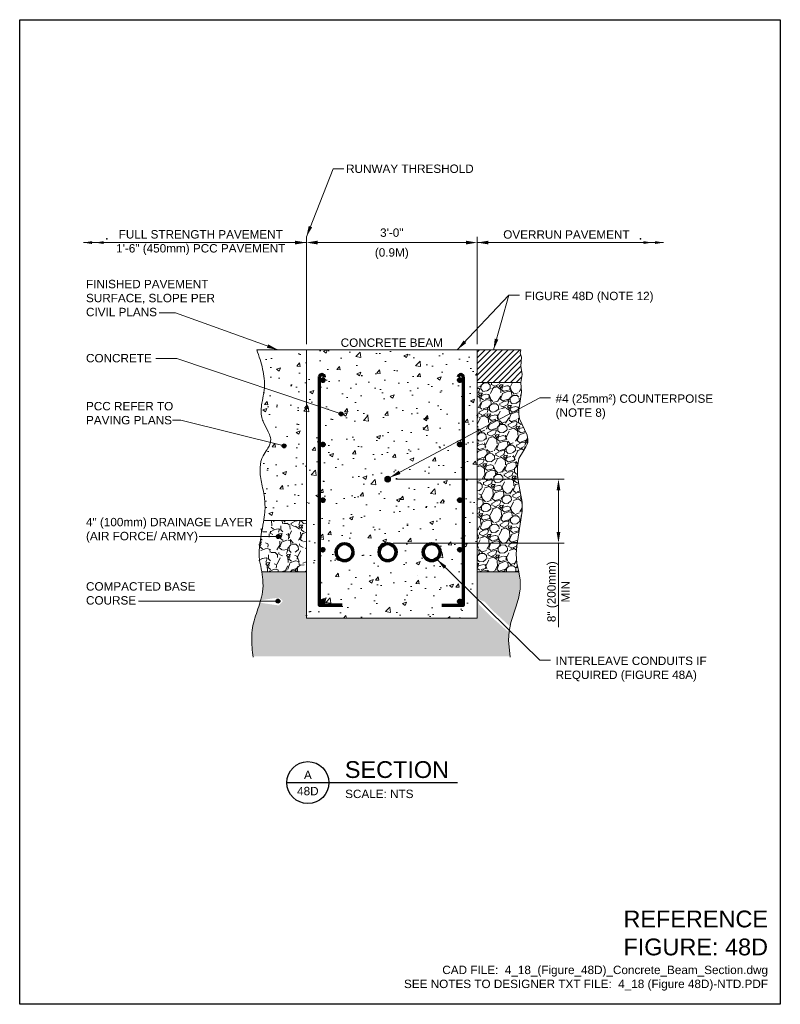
# Model space of a CAD drawing. Header units: inches. Extents: x 0 to 8.5, y 0 to 11.
import ezdxf
from ezdxf.enums import TextEntityAlignment as Align

# ---------------------------------------------------------------- set-up
doc = ezdxf.new("R2010")
doc.units = ezdxf.units.IN
doc.header["$LTSCALE"] = 0.5
doc.header["$MEASUREMENT"] = 0
doc.header["$PDSIZE"] = 2
doc.layers.get('0').update_dxf_attribs({"linetype": 'CONTINUOUS', "lineweight": 35})
doc.layers.get('DEFPOINTS').update_dxf_attribs({"linetype": 'CONTINUOUS', "lineweight": 35})
for name, color, linetype, lineweight in [('C-PVMT-CONC', 8, 'CONTINUOUS', 18), ('E-DETL', 3, 'CONTINUOUS', 35), ('E-POWR-CNDT', 83, 'CONTINUOUS', 50), ('G-ANNO-PATT', 8, 'CONTINUOUS', 18), ('G-ANNO-RDME', 5, 'CONTINUOUS', 18), ('S-REIN-RBAR', 5, 'CONTINUOUS', 70)]:
    doc.layers.add(name, color=color, linetype=linetype, lineweight=lineweight)
for name, color, linetype in [('G-ANNO-DIMS', 7, 'CONTINUOUS'), ('G-ANNO-DIMS @ 1', 7, 'CONTINUOUS'), ('G-ANNO-SYMB', 6, 'CONTINUOUS'), ('G-ANNO-TEXT', 7, 'CONTINUOUS'), ('G-ANNO-TTLB', 7, 'CONTINUOUS')]:
    doc.layers.add(name, color=color, linetype=linetype)
doc.styles.add('00-E-TITLE-1_1', font='arial.ttf', dxfattribs={"height": 0.1875})
doc.styles.add('01-E-BLDG-1_1', font='arial.ttf', dxfattribs={"height": 0.09375})
doc.styles.add('ARIAL', font='arial.ttf')
doc.dimstyles.new('01-E-BLDG-1_1', dxfattribs={"dimtxt": 0.09375, "dimasz": 0.125, "dimexe": 0.0625, "dimexo": 0.0625, "dimgap": 0.0625, "dimtad": 1, "dimdec": 4, "dimzin": 3, "dimdsep": 46, "dimlunit": 4, "dimtxsty": '01-E-BLDG-1_1', "dimcen": 0.0625, "dimclrd": 1, "dimclre": 1, "dimclrt": 256, "dimazin": 0, "dimtfac": 1, "dimtdec": 4, "dimtmove": 1, "dimatfit": 3, "dimfxl": 1, "dimfrac": 2, "dimtolj": 1, "dimtzin": 3, "dimlwd": 0, "dimlwe": 0, "dimarcsym": 0})
pattern_1 = [(49.99999999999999, (0, 0), (0.4482876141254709, -0.03922008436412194), [0.046875, -0.515625]), (355, (0, 0), (-0.086719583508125, 0.4701200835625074), [0.0375, -0.4125]), (100.45144446, (0.037357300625, -0.00326834), (0.361568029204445, 0.4308999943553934), [0.03983761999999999, -0.4382138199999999]), (46.18420000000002, (0, 0.125), (0.6670258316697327, -0.1034495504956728), [0.07031249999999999, -0.7734374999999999]), (96.63563549, (0.055585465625, 0.116379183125), (0.5841637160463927, 0.608824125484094), [0.05975646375, -0.6573210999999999]), (351.1841639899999, (0, 0.125), (0.5841637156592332, 0.6088241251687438), [0.05625, -0.618750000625]), (21, (0.0625, 0.09375), (0.3730669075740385, -0.2516368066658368), [0.046875, -0.515625]), (326.0000000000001, (0.0625, 0.09375), (0.1520720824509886, 0.4532187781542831), [0.0375, -0.4125]), (71.45144474, (0.09358890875, 0.07278026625), (0.5251389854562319, 0.2015819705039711), [0.03983761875, -0.43821382]), (37.50000000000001, (0, 0), (0.007599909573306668, 0.2080586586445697), [0, -0.4075, 0, -0.41875, 0, -0.4140625]), (7.499999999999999, (0, 0), (0.1644184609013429, 0.2465073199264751), [0, -0.23875, 0, -0.398125, 0, -0.1578125]), (327.5, (-0.139375, 0), (0.3336390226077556, -0.01409679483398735), [0, -0.15625, 0, -0.4875, 0, -0.646875]), (317.5, (-0.201875, 0), (0.3644913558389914, 0.06256561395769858), [0, -0.203125, 0, -0.32375, 0, -0.459375])]

# ---------------------------------------------------------------- blocks, each defined once
blk = doc.blocks.new('*D3')
at = {"layer": 'DEFPOINTS', "color": 0, "transparency": 16777216}
for p in [(5.11302130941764, 8.510029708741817), (3.203481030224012, 7.310966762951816, -19622.61721002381), (5.11302130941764, 7.310965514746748, -19622.61721002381)]:
    blk.add_point(p, dxfattribs=at)
at = {"layer": 'G-ANNO-DIMS', "color": 1, "lineweight": 0, "transparency": 16777216}
for p, q in [((3.203481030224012, 7.373466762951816), (3.203481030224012, 8.572529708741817)), ((3.328481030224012, 8.510029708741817), (4.98802130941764, 8.510029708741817)), ((5.11302130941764, 7.373465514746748), (5.11302130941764, 8.572529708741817))]:
    blk.add_line(p, q, dxfattribs=at)
at = {"layer": 'G-ANNO-DIMS', "color": 1, "transparency": 16777216}
for points in [[(3.328481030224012, 8.53086304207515), (3.328481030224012, 8.489196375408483), (3.203481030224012, 8.510029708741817)], [(4.98802130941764, 8.53086304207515), (4.98802130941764, 8.489196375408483), (5.11302130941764, 8.510029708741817)]]:
    blk.add_solid(points, dxfattribs=at)
at = {"layer": 'G-ANNO-DIMS', "transparency": 16777216, "char_height": 0.09375, "attachment_point": 5, "style": '01-E-BLDG-1_1'}
for s, insert in [('\\A1;3\'-0"', (4.158251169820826, 8.62042790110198)), ('\\A1;(0.9M)', (4.158251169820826, 8.386074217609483))]:
    blk.add_mtext(s, dxfattribs=dict(at, insert=insert))
blk = doc.blocks.new('DBLARR')
at = {"linetype": 'Continuous'}
for points in [[(-0.22678125, 0.01621875), (-0.1295625, 0), (-0.22678125, -0.01621875), (-0.2267832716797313, -0.01620026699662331, 0.240090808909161)], [(-0.097125, 0.01621875), (0, 0), (-0.097125, -0.01621875), (-0.09718771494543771, -0.01620026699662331, 0.240090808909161), (-0.09721874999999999, 0.01621875)]]:
    blk.add_hatch(color=0, dxfattribs=at).paths.add_polyline_path(points)
at = {"color": 0, "linetype": 'Continuous'}
blk.add_point((-0.259, -0.04325), dxfattribs=at)
blk = doc.blocks.new('*D4')
at = {"layer": 'DEFPOINTS', "color": 0, "transparency": 16777216}
for p in [(4.141540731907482, 5.866881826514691, -19622.61721002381), (4.111699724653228, 5.152377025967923, -19622.61721002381), (6.020786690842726, 5.152377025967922)]:
    blk.add_point(p, dxfattribs=at)
at = {"layer": 'G-ANNO-DIMS', "color": 1, "lineweight": 0, "transparency": 16777216}
for p, q in [((4.204040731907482, 5.866881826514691), (6.083286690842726, 5.86688182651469)), ((6.020786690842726, 5.74188182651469), (6.020786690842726, 5.277377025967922)), ((4.174199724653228, 5.152377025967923), (6.083286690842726, 5.152377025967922)), ((6.020786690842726, 4.212298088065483), (6.020786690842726, 5.152377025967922))]:
    blk.add_line(p, q, dxfattribs=at)
at = {"layer": 'G-ANNO-DIMS', "color": 1, "transparency": 16777216}
for points in [[(5.999953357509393, 5.741881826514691), (6.041620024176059, 5.74188182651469), (6.020786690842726, 5.86688182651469)], [(5.999953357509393, 5.277377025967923), (6.041620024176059, 5.277377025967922), (6.020786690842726, 5.152377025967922)]]:
    blk.add_solid(points, dxfattribs=at)
at = {"layer": 'G-ANNO-DIMS', "transparency": 16777216, "insert": (6.020786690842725, 4.609605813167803), "char_height": 0.09375, "attachment_point": 5, "rotation": 90, "style": '01-E-BLDG-1_1'}
blk.add_mtext('\\A1;8" (200mm)\\PMIN', dxfattribs=at)
blk = doc.blocks.new('G-TDT1')
at = {"linetype": 'ByBlock', "lineweight": -2}
h = blk.add_hatch(color=256, dxfattribs=at)
edge = h.paths.add_edge_path()
edge.add_arc((0, 0), 0.02220729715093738, 0, 360)
at = {"color": 0, "linetype": 'ByBlock', "lineweight": -2}
blk.add_circle((0, 0), 0.02220729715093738, dxfattribs=at)
blk = doc.blocks.new('DTLIND-flat-1')
at = {"color": 6, "linetype": 'Continuous'}
blk.add_line((-0.234375, 0), (0.234375, 0), dxfattribs=at)
blk.add_circle((0, 0), 0.2344090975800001, dxfattribs=at)
at = {"layer": 'G-ANNO-SYMB', "style": 'ARIAL'}
for tag, p in [('DET_NUM', (0, 0.08578125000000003)), ('DWG_NUM', (0, -0.09440625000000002))]:
    blk.add_attdef(tag, text='', height=0.09375, dxfattribs=at).set_placement(p, align=Align.MIDDLE_CENTER)

msp = doc.modelspace()

# ---------------------------------------------------------------- hatches: boundary and pattern name
at = {"layer": 'E-DETL'}
msp.add_hatch(color=256, dxfattribs=at).paths.add_polyline_path([(4.141540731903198, 5.866881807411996, 0.3543800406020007), (4.1183662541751, 5.895472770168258), (4.106267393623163, 5.895472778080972, 0.3543800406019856), (4.083092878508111, 5.866881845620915, 1)])
at = {"layer": 'G-ANNO-PATT'}
h = msp.add_hatch(dxfattribs=at)
h.set_pattern_fill('AR-CONC', color=256, scale=0.0625)
h.set_pattern_definition(pattern_1)
edge = h.paths.add_edge_path()
edge.add_line((2.728398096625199, 5.40540485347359), (3.203480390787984, 5.405405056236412))
edge.add_line((3.203480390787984, 5.405405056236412), (3.203481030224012, 7.310966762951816))
edge.add_line((3.203481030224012, 7.310966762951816), (2.649711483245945, 7.310966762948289))
edge.add_arc((-0.08597230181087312, 6.32170978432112), 2.909053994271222, 17.650838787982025, 19.88061503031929, ccw=False)
edge.add_arc((1.393858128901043, 6.79258403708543), 1.356114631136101, 12.995020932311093, 17.650887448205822, ccw=False)
edge.add_arc((2.014762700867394, 6.927098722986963), 0.720914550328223, -3.624963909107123, 13.67462874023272, ccw=False)
edge.add_arc((2.120098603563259, 6.930507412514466), 0.6160870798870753, 350.31630814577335, 355.43925511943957, ccw=False)
edge.add_arc((-9.552629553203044, 9.106711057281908), 12.4898739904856, 348.97027424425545, 349.48256839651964, ccw=False)
edge.add_arc((3.291573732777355, 6.609945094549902), 0.5947863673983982, 169.6142202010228, 177.5666671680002)
edge.add_arc((2.991568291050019, 6.625208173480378), 0.2944141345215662, 178.0555348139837, 193.969443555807)
edge.add_arc((3.026007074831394, 6.641919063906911), 0.3319625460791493, 195.3336049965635, 205.1429271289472)
edge.add_arc((9.192356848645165, 9.720175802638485), 7.223860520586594, 206.4648161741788, 207.3912934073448)
edge.add_arc((2.500907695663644, 6.259522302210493), 0.3095589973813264, 13.829276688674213, 26.310816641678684, ccw=False)
edge.add_arc((2.674783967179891, 6.302812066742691), 0.130376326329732, -24.970953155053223, 13.621274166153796, ccw=False)
edge.add_arc((2.46598054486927, 6.394879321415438), 0.3585588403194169, 327.0155552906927, 335.77805848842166, ccw=False)
edge.add_arc((3.610948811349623, 5.625411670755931), 1.021007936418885, 145.7747177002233, 150.6003571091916)
edge.add_arc((2.985130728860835, 5.985467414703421), 0.2991039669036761, 151.8405225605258, 177.6791676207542)
edge.add_arc((3.170594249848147, 5.972051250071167), 0.4849944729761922, 176.9827569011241, 186.6082360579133)
edge.add_arc((3.653705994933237, 6.022585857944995), 0.9707270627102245, 186.2896485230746, 191.2634607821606)
edge.add_arc((-0.1545807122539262, 5.199575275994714), 2.925646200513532, 9.135520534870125, 12.503645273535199, ccw=False)
edge.add_arc((2.015488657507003, 5.55843354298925), 0.726192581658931, -4.849528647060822, 8.365125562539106, ccw=False)
edge.add_arc((1.428270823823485, 5.603421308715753), 1.315120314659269, 351.3400930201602, 355.3602998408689, ccw=False)
h = msp.add_hatch(dxfattribs=at)
h.set_pattern_fill('AR-CONC', color=256, scale=0.0625)
h.set_pattern_definition(pattern_1)
edge = h.paths.add_edge_path()
edge.add_arc((4.604046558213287, 5.051116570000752), 0.1012604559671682, 0, 360)
edge = h.paths.add_edge_path()
edge.add_arc((4.111699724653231, 5.051116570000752), 0.1012604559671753, 0, 360)
edge = h.paths.add_edge_path()
edge.add_arc((3.630561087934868, 5.051116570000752), 0.1012604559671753, 0, 360)
h.paths.add_polyline_path([(3.203481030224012, 7.310966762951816), (5.11302130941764, 7.310965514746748), (5.113019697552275, 4.313890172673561), (3.203480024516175, 4.313890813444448)])
h = msp.add_hatch(dxfattribs=at)
h.set_pattern_fill('ANSI31', color=256, scale=0.3645833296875, angle=-25.64781523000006, style=0)
h.set_pattern_definition([(44.99999999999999, (4.971341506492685, 7.015889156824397), (-0.03222491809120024, 0.03222491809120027), [])])
h.paths.add_polyline_path([(5.599871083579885, 6.947862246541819), (5.615792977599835, 7.035211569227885), (5.599871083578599, 7.129413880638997), (5.6083510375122, 7.230195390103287), (5.594003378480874, 7.274527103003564), (5.599871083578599, 7.310965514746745), (5.11302130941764, 7.310965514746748), (5.113021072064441, 6.947862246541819)])
h = msp.add_hatch(dxfattribs=at)
h.set_pattern_fill('GRAVEL', color=256, scale=0.25, angle=22, style=0)
h.set_pattern_definition([(250.012787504, (2291124.69710881, -832223.7117831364), (-1.011502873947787, -2.835376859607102), [0.033634, -3.329772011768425]), (206.969740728, (2291124.685612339, -832223.7433913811), (2.687899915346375, 1.355615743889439), [0.057717, -5.713981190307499]), (154.510447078, (2291124.6341723, -832223.7695671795), (3.348127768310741, -1.613239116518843), [0.040697, -4.029008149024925]), (289.273689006, (2291124.567184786, -832223.8640403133), (-1.641237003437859, 4.729570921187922), [0.0525595, -5.20338951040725]), (314.833654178, (2291124.584533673, -832223.9136539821), (-2.28279959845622, 2.31329332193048), [0.05153875, -5.102343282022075]), (19.27368900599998, (2291124.620871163, -832223.9502030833), (-4.729570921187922, -1.641237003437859), [0.0525595, -5.20338951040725]), (59.6942404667, (2291124.670484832, -832223.9328541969), (-2.076831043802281, -3.535431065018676), [0.06950724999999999, -6.881212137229]), (94.25532837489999, (2291124.705559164, -832223.8728455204), (-0.4377645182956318, 5.75507273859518), [0.065622, -6.496580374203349]), (143.429565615, (2291124.700689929, -832223.8074043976), (-3.071839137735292, 2.264134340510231), [0.0527375, -5.22101827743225]), (197.236358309, (2291124.658335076, -832223.7759828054), (2.643407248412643, 0.7983721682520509), [0.060208, -2.950190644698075]), (244.397437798, (2291124.600831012, -832223.7938232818), (-1.751383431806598, -3.673575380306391), [0.077862, -7.708343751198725]), (160.814074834, (2291124.797599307, -832223.773643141), (-2.184481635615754, 0.735214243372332), [0.02657525, -2.630961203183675]), (193.46923439, (2291124.772500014, -832223.7649095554), (3.200650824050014, 0.7538795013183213), [0.05055925, -5.00537785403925]), (247, (2291124.723331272, -832223.7766860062), (0.09365164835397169, -0.2317959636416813), [0.03535524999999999, -0.3181981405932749]), (225.198590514, (2291124.695867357, -832223.7554261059), (0.9716765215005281, 0.931850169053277), [0.0190395, -1.884903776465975]), (313.8014094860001, (2291124.682451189, -832223.7689356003), (-0.5127509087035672, 0.6017362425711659), [0.02692575, -1.319365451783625]), (52.9637565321, (2291124.701088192, -832223.7883691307), (0.5080845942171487, 0.7445468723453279), [0.04373225, -1.414005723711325]), (183.5650511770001, (2291124.727428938, -832223.7534597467), (0.5572435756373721, -0.04449266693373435), [0.03162275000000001, -0.7589466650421]), (38.389540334, (2291124.54800953, -832223.8232535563), (2.037004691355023, 1.631904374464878), [0.0443, -4.38571128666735]), (92.34617594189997, (2291124.582732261, -832223.7957429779), (0.1029842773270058, -2.924362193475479), [0.03716525, -3.67935193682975]), (315.198590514, (2291124.708698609, -832223.707100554), (-0.9318501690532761, 0.9716765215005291), [0.03807875, -1.865864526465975]), (5.610459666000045, (2291124.735717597, -832223.73393289), (-2.598914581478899, -0.2411285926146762), [0.0443, -4.38571128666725]), (1.443954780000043, (2291124.606073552, -832223.9669670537), (-1.346283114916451, -0.004666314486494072), [0.04272, -2.093280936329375]), (316.775140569, (2291124.648780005, -832223.9658905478), (-2.189147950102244, 2.081497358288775), [0.0357945, -3.543660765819]), (88.8014094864, (2291124.804668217, -832223.9379600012), (-0.004666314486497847, 1.346283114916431), [0.03807875, -1.865864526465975]), (39.3540246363, (2291124.805464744, -832223.8998894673), (-2.638740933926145, -2.144655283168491), [0.04190775, -4.14885590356]), (91.44395478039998, (2291124.691088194, -832223.9838493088), (0.004666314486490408, -1.34628311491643), [0.02136, -2.114640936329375]), (123.309932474, (2291124.790760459, -832223.9435791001), (-0.6064025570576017, 0.8335322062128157), [0.0127475, -1.2620073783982]), (187.963756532, (2291124.783759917, -832223.9329258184), (0.7890395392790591, 0.04915898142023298), [0.05153875, -0.9792376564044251]), (208.009005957, (2291124.732718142, -832223.9400663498), (2.224307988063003, 1.168312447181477), [0.04776249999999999, -4.7284807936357]), (325.690067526, (2291124.709516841, -832223.8092307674), (-0.4190992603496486, 0.3699402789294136), [0.0360555, -0.865332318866]), (15.15722658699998, (2291124.739298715, -832223.8295541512), (4.127834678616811, 1.128486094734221), [0.06294849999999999, -6.231890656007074]), (82.94539590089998, (2291124.800057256, -832223.813095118), (-0.2716223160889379, -1.997178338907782), [0.02573899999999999, -2.54816853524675]), (112, (2291124.803218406, -832223.7875508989), (-0.3254476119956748, 0.1381443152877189), [0.015, -0.235]), (142.256437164, (2291124.725272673, -832223.9349855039), (1.582745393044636, -1.247965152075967), [0.03473099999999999, -3.43837999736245]), (70.0127875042, (2291124.697808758, -832223.9137256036), (1.011502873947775, 2.83537685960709), [0.067268, -3.296138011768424]), (22, (2291124.720801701, -832223.8505091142), (0.1381443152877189, 0.3254476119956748), [0.065, -0.185]), (347.304846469, (2291124.781068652, -832223.8261596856), (2.97352117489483, -0.6860552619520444), [0.0395285, -3.9133185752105]), (276.054604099, (2291124.819630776, -832223.8348466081), (0.1428106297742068, -1.02083550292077), [0.0364005, -1.783626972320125]), (229.645975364, (2291124.823470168, -832223.8710441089), (-3.467606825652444, -4.097340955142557), [0.05926625, -5.867368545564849]), (197.42607874, (2291124.785094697, -832223.9162085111), (-3.106999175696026, -0.9856754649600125), [0.06269975, -6.207268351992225])])
h.paths.add_polyline_path([(5.578010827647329, 4.831509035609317), (5.555285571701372, 4.929985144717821), (5.547665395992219, 5.029285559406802), (5.555285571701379, 5.120965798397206), (5.570525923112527, 5.220028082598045), (5.601006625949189, 5.411008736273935), (5.616246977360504, 5.510071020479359), (5.616246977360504, 5.6093714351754), (5.578146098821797, 5.807972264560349), (5.562905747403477, 5.907034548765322), (5.562905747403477, 6.006334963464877), (5.578146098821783, 6.098015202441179), (5.631487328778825, 6.181837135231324), (5.654347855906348, 6.227796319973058), (5.677208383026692, 6.273517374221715), (5.677208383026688, 6.311618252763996), (5.669588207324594, 6.357339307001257), (5.585766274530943, 6.540699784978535), (5.578146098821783, 6.594041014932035), (5.578146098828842, 6.639762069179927), (5.593386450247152, 6.739062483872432), (5.608626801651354, 6.838362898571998), (5.59987108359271, 6.947862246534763), (5.113021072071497, 6.947862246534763), (5.113020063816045, 5.405403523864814), (5.113019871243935, 4.831509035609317)])
h.paths.add_polyline_path([(5.578146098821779, 5.807972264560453), (5.562905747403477, 5.907034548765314), (5.562905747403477, 6.006334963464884), (5.562905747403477, 5.907034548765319)], flags=17)
h = msp.add_hatch(dxfattribs=at)
h.set_pattern_fill('GRAVEL', color=256, scale=0.25, angle=22, style=0)
h.set_pattern_definition([(250.012787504, (2290953.058720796, -832252.4689577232), (-1.011502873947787, -2.835376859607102), [0.033634, -3.329772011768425]), (206.969740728, (2290953.047224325, -832252.500565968), (2.687899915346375, 1.355615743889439), [0.057717, -5.713981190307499]), (154.510447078, (2290952.995784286, -832252.5267417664), (3.348127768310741, -1.613239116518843), [0.040697, -4.029008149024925]), (289.273689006, (2290952.928796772, -832252.6212149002), (-1.641237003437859, 4.729570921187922), [0.0525595, -5.20338951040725]), (314.833654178, (2290952.946145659, -832252.670828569), (-2.28279959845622, 2.31329332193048), [0.05153875, -5.102343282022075]), (19.27368900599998, (2290952.982483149, -832252.7073776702), (-4.729570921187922, -1.641237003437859), [0.0525595, -5.20338951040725]), (59.6942404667, (2290953.032096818, -832252.6900287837), (-2.076831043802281, -3.535431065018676), [0.06950724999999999, -6.881212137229]), (94.25532837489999, (2290953.06717115, -832252.6300201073), (-0.4377645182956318, 5.75507273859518), [0.065622, -6.496580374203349]), (143.429565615, (2290953.062301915, -832252.5645789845), (-3.071839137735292, 2.264134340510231), [0.0527375, -5.22101827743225]), (197.236358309, (2290953.019947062, -832252.5331573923), (2.643407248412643, 0.7983721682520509), [0.060208, -2.950190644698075]), (244.397437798, (2290952.962442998, -832252.5509978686), (-1.751383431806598, -3.673575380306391), [0.077862, -7.708343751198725]), (160.814074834, (2290953.159211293, -832252.5308177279), (-2.184481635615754, 0.735214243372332), [0.02657525, -2.630961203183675]), (193.46923439, (2290953.134112, -832252.5220841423), (3.200650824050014, 0.7538795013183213), [0.05055925, -5.00537785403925]), (247, (2290953.084943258, -832252.5338605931), (0.09365164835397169, -0.2317959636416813), [0.03535524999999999, -0.3181981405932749]), (225.198590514, (2290953.057479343, -832252.5126006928), (0.9716765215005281, 0.931850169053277), [0.0190395, -1.884903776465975]), (313.8014094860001, (2290953.044063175, -832252.5261101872), (-0.5127509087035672, 0.6017362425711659), [0.02692575, -1.319365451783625]), (52.9637565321, (2290953.062700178, -832252.5455437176), (0.5080845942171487, 0.7445468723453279), [0.04373225, -1.414005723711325]), (183.5650511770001, (2290953.089040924, -832252.5106343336), (0.5572435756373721, -0.04449266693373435), [0.03162275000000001, -0.7589466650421]), (38.389540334, (2290952.909621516, -832252.5804281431), (2.037004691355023, 1.631904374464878), [0.0443, -4.38571128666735]), (92.34617594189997, (2290952.944344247, -832252.5529175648), (0.1029842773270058, -2.924362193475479), [0.03716525, -3.67935193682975]), (315.198590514, (2290953.070310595, -832252.4642751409), (-0.9318501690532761, 0.9716765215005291), [0.03807875, -1.865864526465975]), (5.610459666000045, (2290953.097329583, -832252.4911074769), (-2.598914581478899, -0.2411285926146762), [0.0443, -4.38571128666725]), (1.443954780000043, (2290952.967685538, -832252.7241416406), (-1.346283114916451, -0.004666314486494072), [0.04272, -2.093280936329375]), (316.775140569, (2290953.010391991, -832252.7230651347), (-2.189147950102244, 2.081497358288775), [0.0357945, -3.543660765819]), (88.8014094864, (2290953.166280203, -832252.695134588), (-0.004666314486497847, 1.346283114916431), [0.03807875, -1.865864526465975]), (39.3540246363, (2290953.16707673, -832252.6570640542), (-2.638740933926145, -2.144655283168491), [0.04190775, -4.14885590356]), (91.44395478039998, (2290953.052700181, -832252.7410238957), (0.004666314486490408, -1.34628311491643), [0.02136, -2.114640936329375]), (123.309932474, (2290953.152372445, -832252.700753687), (-0.6064025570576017, 0.8335322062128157), [0.0127475, -1.2620073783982]), (187.963756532, (2290953.145371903, -832252.6901004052), (0.7890395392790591, 0.04915898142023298), [0.05153875, -0.9792376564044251]), (208.009005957, (2290953.094330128, -832252.6972409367), (2.224307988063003, 1.168312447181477), [0.04776249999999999, -4.7284807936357]), (325.690067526, (2290953.071128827, -832252.5664053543), (-0.4190992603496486, 0.3699402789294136), [0.0360555, -0.865332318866]), (15.15722658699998, (2290953.100910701, -832252.586728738), (4.127834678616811, 1.128486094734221), [0.06294849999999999, -6.231890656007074]), (82.94539590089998, (2290953.161669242, -832252.5702697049), (-0.2716223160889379, -1.997178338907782), [0.02573899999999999, -2.54816853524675]), (112, (2290953.164830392, -832252.5447254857), (-0.3254476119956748, 0.1381443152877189), [0.015, -0.235]), (142.256437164, (2290953.086884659, -832252.6921600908), (1.582745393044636, -1.247965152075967), [0.03473099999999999, -3.43837999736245]), (70.0127875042, (2290953.059420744, -832252.6709001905), (1.011502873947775, 2.83537685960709), [0.067268, -3.296138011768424]), (22, (2290953.082413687, -832252.6076837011), (0.1381443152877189, 0.3254476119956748), [0.065, -0.185]), (347.304846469, (2290953.142680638, -832252.5833342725), (2.97352117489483, -0.6860552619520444), [0.0395285, -3.9133185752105]), (276.054604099, (2290953.181242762, -832252.592021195), (0.1428106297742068, -1.02083550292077), [0.0364005, -1.783626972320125]), (229.645975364, (2290953.185082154, -832252.6282186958), (-3.467606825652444, -4.097340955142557), [0.05926625, -5.867368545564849]), (197.42607874, (2290953.146706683, -832252.673383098), (-3.106999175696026, -0.9856754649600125), [0.06269975, -6.207268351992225])])
edge = h.paths.add_edge_path()
edge.add_line((3.203479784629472, 5.405404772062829), (2.728345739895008, 5.405404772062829))
edge.add_spline(control_points=[(2.728345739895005, 5.405404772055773), (2.70647104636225, 5.260916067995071), (2.653018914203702, 5.071857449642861), (2.692185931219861, 4.879477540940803), (2.701239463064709, 4.831509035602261)], knot_values=[192.1711101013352, 192.1711101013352, 192.1711101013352, 192.1711101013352, 233.900083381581, 247.8063992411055, 247.8063992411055, 247.8063992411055, 247.8063992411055], degree=3, periodic=0)
edge.add_line((2.701239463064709, 4.831509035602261), (3.203479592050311, 4.831509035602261))
edge.add_line((3.203479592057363, 4.831509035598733), (3.203479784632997, 5.405404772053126))
h = msp.add_hatch(dxfattribs=at)
h.set_pattern_fill('GRAVEL', color=256, scale=0.125)
h.set_pattern_definition([(228.012787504, (-2426928.693483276, -239943.799176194), (-1.000000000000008, -1.125), [0.016817, -1.664886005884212]), (184.969740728, (-2426928.704733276, -239943.811676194), (1.499999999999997, 0.1250000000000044), [0.0288585, -2.85699059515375]), (132.510447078, (-2426928.733483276, -239943.814176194), (1.250000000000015, -1.374999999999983), [0.0203485, -2.014504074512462]), (267.273689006, (-2426928.782233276, -239943.845426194), (0.125000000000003, 2.500000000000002), [0.02627974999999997, -2.601694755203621]), (292.833654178, (-2426928.783483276, -239943.871676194), (-0.6249999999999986, 1.500000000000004), [0.02576937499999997, -2.551171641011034]), (357.273689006, (-2426928.773483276, -239943.895426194), (-2.500000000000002, 0.1250000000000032), [0.02627974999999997, -2.601694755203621]), (37.6942404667, (-2426928.747233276, -239943.896676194), (-1.625, -1.249999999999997), [0.034753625, -3.4406060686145]), (72.2553283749, (-2426928.719733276, -239943.875426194), (0.8750000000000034, 2.75), [0.03281099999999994, -3.248290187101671]), (121.429565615, (-2426928.709733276, -239943.844176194), (-1.000000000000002, 1.624999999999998), [0.02636875, -2.610509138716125]), (175.236358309, (-2426928.723483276, -239943.821676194), (1.374999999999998, -0.1250000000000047), [0.030104, -1.475095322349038]), (222.397437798, (-2426928.753483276, -239943.819176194), (-1.499999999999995, -1.374999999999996), [0.038931, -3.854171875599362]), (138.814074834, (-2426928.658483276, -239943.846676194), (-0.8750000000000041, 0.75), [0.01328762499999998, -1.315480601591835]), (171.46923439, (-2426928.668483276, -239943.837926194), (1.625, -0.2499999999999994), [0.025279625, -2.502688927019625]), (225, (-2426928.693483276, -239943.834176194), (-1.387778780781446e-17, -0.1249999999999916), [0.017677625, -0.1590990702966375]), (203.198590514, (-2426928.702233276, -239943.819176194), (0.6249999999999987, 0.2499999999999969), [0.00951975, -0.9424518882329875]), (291.801409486, (-2426928.710983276, -239943.822926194), (-0.1249999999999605, 0.3750000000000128), [0.013462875, -0.6596827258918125]), (30.96375653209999, (-2426928.705983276, -239943.835426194), (0.3750000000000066, 0.2499999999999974), [0.021866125, -0.7070028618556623]), (161.565051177, (-2426928.687233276, -239943.824176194), (0.2500000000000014, -0.1249999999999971), [0.01581137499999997, -0.3794733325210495]), (16.389540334, (-2426928.783483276, -239943.822926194), (1.249999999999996, 0.3750000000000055), [0.02215, -2.192855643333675]), (70.3461759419, (-2426928.762233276, -239943.816676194), (-0.5000000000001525, -1.375000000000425), [0.018582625, -1.839675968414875]), (293.198590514, (-2426928.687233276, -239943.799176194), (-0.2499999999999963, 0.6249999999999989), [0.019039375, -0.9329322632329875]), (343.610459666, (-2426928.679733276, -239943.816676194), (-1.249999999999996, 0.3750000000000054), [0.02214999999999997, -2.192855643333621]), (339.44395478, (-2426928.783483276, -239943.900426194), (-0.6250000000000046, 0.2500000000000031), [0.02135999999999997, -1.046640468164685]), (294.775140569, (-2426928.763483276, -239943.907926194), (-0.6250000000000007, 1.375), [0.01789725, -1.7718303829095]), (66.8014094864, (-2426928.685983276, -239943.924176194), (0.2499999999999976, 0.6249999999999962), [0.019039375, -0.9329322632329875]), (17.3540246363, (-2426928.678483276, -239943.906676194), (-1.624999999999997, -0.4999999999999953), [0.020953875, -2.07442795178]), (69.44395478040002, (-2426928.747233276, -239943.924176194), (-0.2500000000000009, -0.6249999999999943), [0.01067999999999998, -1.057320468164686]), (101.309932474, (-2426928.693483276, -239943.924176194), (-0.1249999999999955, 0.5000000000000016), [0.00637375, -0.6310036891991]), (165.963756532, (-2426928.694733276, -239943.917926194), (0.3749999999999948, -0.1250000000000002), [0.025769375, -0.4896188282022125]), (186.009005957, (-2426928.719733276, -239943.911676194), (1.250000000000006, 0.1249999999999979), [0.02388125, -2.36424039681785]), (303.690067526, (-2426928.705983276, -239943.846676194), (-0.1249999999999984, 0.2499999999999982), [0.01802774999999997, -0.4326661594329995]), (353.157226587, (-2426928.695983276, -239943.861676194), (2.125000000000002, -0.2500000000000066), [0.03147425, -3.115945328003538]), (60.9453959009, (-2426928.664733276, -239943.865426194), (-0.4999999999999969, -0.8749999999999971), [0.0128695, -1.274084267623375]), (90, (-2426928.658483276, -239943.854176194), (-0.125, 0.125), [0.0075, -0.1175]), (120.256437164, (-2426928.722233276, -239943.907926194), (0.5000000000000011, -0.875000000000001), [0.0173655, -1.719189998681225]), (48.01278750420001, (-2426928.730983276, -239943.892926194), (1, 1.124999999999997), [0.033634, -1.648069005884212]), (0, (-2426928.708483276, -239943.867926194), (0.125, 0.125), [0.0325, -0.0925]), (325.3048464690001, (-2426928.675983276, -239943.867926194), (1.250000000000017, -0.8749999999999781), [0.01976424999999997, -1.956659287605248]), (254.054604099, (-2426928.659733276, -239943.879176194), (-0.1250000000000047, -0.5000000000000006), [0.01820025, -0.8918134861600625]), (207.645975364, (-2426928.664733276, -239943.896676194), (-2.374999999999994, -1.250000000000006), [0.029633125, -2.933684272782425]), (175.42607874, (-2426928.690983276, -239943.910426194), (-1.624999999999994, 0.1250000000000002), [0.031349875, -3.103634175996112])])
edge = h.paths.add_edge_path()
edge.add_line((5.480471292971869, 3.888085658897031), (5.463605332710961, 4.067476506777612))
edge.add_line((5.463605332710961, 4.067476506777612), (5.470172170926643, 4.153050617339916))
edge.add_line((5.470172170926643, 4.153050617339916), (5.263670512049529, 4.335438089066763))
edge.add_line((5.263670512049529, 4.335438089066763), (5.133528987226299, 4.465682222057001))
edge.add_line((5.133528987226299, 4.465682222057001), (5.116028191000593, 4.527697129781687))
edge.add_line((5.116028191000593, 4.527697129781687), (5.198784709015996, 4.496369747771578))
edge.add_line((5.198784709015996, 4.496369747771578), (5.272675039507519, 4.411389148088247))
edge.add_line((5.272675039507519, 4.411389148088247), (5.479620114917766, 4.220631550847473))
edge.add_line((5.479620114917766, 4.220631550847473), (5.486703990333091, 4.266077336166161))
edge.add_line((5.486703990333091, 4.266077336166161), (5.54766539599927, 4.449199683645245))
edge.add_line((5.54766539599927, 4.449199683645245), (5.57814609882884, 4.548500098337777))
edge.add_line((5.57814609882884, 4.548500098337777), (5.580495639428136, 4.562597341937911))
edge.add_line((5.580495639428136, 4.562597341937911), (5.578011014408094, 4.831508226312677))
edge.add_line((5.578011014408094, 4.831508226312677), (5.113019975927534, 4.831508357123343))
edge.add_line((5.113019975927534, 4.831508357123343), (5.113019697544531, 4.313890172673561))
edge.add_line((5.113019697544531, 4.313890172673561), (3.203480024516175, 4.313890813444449))
edge.add_line((3.203480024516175, 4.313890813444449), (3.203480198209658, 4.831508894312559))
edge.add_line((3.203480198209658, 4.831508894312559), (2.704377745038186, 4.831509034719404))
edge.add_arc((1.062783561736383, 4.576383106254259), 1.661300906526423, 4.617641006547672, 8.833868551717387, ccw=False)
edge.add_arc((2.238054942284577, 4.678463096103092), 0.4816790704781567, -12.21685025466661, 3.7692026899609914, ccw=False)
edge.add_arc((1.9120656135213, 4.739074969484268), 0.8131705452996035, 344.6326919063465, 348.46973233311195, ccw=False)
edge.add_arc((2.520705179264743, 4.56783160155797), 0.1809517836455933, 342.40266847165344, 345.84478111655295, ccw=False)
edge.add_arc((3.293114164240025, 1.107761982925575), 3.45780406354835, 96.5491972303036, 99.99130987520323, ccw=False)
edge.add_arc((2.295822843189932, 3.818721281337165), 0.9423791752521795, 46.783134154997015, 50.22524679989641, ccw=False)
edge.add_arc((2.101325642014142, 5.213380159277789), 1.098347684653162, 316.4297671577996, 319.8718798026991, ccw=False)
edge.add_arc((3.323175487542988, 7.987653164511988), 3.556911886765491, 259.6782049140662, 263.1203175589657, ccw=False)
edge.add_arc((1.508546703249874, 4.832119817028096), 1.226490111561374, 340.2782350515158, 343.7203476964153, ccw=False)
edge.add_arc((5.934711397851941, 3.282203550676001), 3.463243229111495, 160.8509974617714, 162.6990929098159)
edge.add_arc((3.305932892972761, 4.090492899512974), 0.7130946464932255, 161.8913082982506, 179.5104257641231)
edge.add_arc((3.808488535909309, 4.086198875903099), 1.215668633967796, 179.5104379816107, 184.6694845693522)
edge.add_arc((4.822195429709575, 4.145937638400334), 2.230992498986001, 184.0792291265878, 186.6988521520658)
edge.add_line((2.606433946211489, 3.885690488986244), (5.480471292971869, 3.888085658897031))
at = {"layer": 'S-REIN-RBAR'}
h = msp.add_hatch(color=256, dxfattribs=at)
h.dxf.hatch_style = 1
edge = h.paths.add_edge_path()
edge.add_arc((3.388943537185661, 6.973295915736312), 0.01492800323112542, 0, 360)
h = msp.add_hatch(color=256, dxfattribs=at)
h.dxf.hatch_style = 1
edge = h.paths.add_edge_path()
edge.add_arc((4.918497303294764, 6.973297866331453), 0.01492800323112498, 0, 360)
h = msp.add_hatch(color=256, dxfattribs=at)
h.dxf.hatch_style = 1
edge = h.paths.add_edge_path()
edge.add_arc((3.388944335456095, 6.254023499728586), 0.01492800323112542, 0, 360)
h = msp.add_hatch(color=256, dxfattribs=at)
h.dxf.hatch_style = 1
edge = h.paths.add_edge_path()
edge.add_arc((4.918497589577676, 6.254025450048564), 0.01492800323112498, 0, 360)
h = msp.add_hatch(color=256, dxfattribs=at)
h.dxf.hatch_style = 1
edge = h.paths.add_edge_path()
edge.add_arc((3.388945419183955, 5.632966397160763), 0.01492800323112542, 0, 360)
h = msp.add_hatch(color=256, dxfattribs=at)
h.dxf.hatch_style = 1
edge = h.paths.add_edge_path()
edge.add_arc((4.918498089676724, 5.632968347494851), 0.01492800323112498, 0, 360)
h = msp.add_hatch(color=256, dxfattribs=at)
h.dxf.hatch_style = 1
edge = h.paths.add_edge_path()
edge.add_arc((3.38894650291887, 5.078706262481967), 0.01492800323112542, 0, 360)
h = msp.add_hatch(color=256, dxfattribs=at)
h.dxf.hatch_style = 1
edge = h.paths.add_edge_path()
edge.add_arc((4.918499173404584, 5.078708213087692), 0.01492800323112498, 0, 360)
h = msp.add_hatch(color=256, dxfattribs=at)
h.dxf.hatch_style = 1
edge = h.paths.add_edge_path()
edge.add_arc((3.388947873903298, 4.498959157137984), 0.01492800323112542, 0, 360)
h = msp.add_hatch(color=256, dxfattribs=at)
h.dxf.hatch_style = 1
edge = h.paths.add_edge_path()
edge.add_arc((4.918498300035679, 4.498961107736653), 0.01492800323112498, 0, 360)

# ---------------------------------------------------------------- linework, layer by layer
at = {"layer": 'C-PVMT-CONC'}
for p, q in [((3.203481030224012, 7.310966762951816, -19622.61721002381), (2.649711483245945, 7.31096676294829, -19622.61721002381)), ((5.11302130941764, 7.310965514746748, -19622.61721002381), (5.599871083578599, 7.310965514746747, -19622.61721002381)), ((5.113019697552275, 4.313890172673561, -19622.61721002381), (3.203479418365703, 4.313890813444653, -19622.61721002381))]:
    msp.add_line(p, q, dxfattribs=at)
at = {"layer": 'C-PVMT-CONC', "elevation": -19622.61721002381}
for points in [[(5.11301969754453, 4.313890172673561), (5.11302130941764, 7.310965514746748), (3.203481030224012, 7.310966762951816), (3.203480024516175, 4.313890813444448)], [(5.599871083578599, 6.947862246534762), (5.615792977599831, 7.035211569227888), (5.599871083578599, 7.129413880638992), (5.6083510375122, 7.230195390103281), (5.59400337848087, 7.274527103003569), (5.599871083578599, 7.310965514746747)]]:
    msp.add_lwpolyline(points, dxfattribs=at)
at = {"layer": 'E-DETL'}
msp.add_line((4.450488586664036, 4.794593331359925, -19622.61721002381), (4.450488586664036, 4.794593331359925, -19622.61721002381), dxfattribs=at)
for centre, radius in [((4.112316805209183, 5.866881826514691, -19622.61721002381), 0.02922392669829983), ((4.111699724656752, 5.051116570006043, -19622.61721002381), 0.1012604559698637), ((4.111699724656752, 5.051116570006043, -19622.61721002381), 0.08790361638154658)]:
    msp.add_circle(centre, radius, dxfattribs=at)
at = {"layer": 'E-POWR-CNDT', "elevation": -19622.61721002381}
for points in [[(3.731821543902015, 5.051116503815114, -1), (3.529300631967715, 5.051116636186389, -1)], [(3.718464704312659, 5.051116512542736, -1), (3.542657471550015, 5.051116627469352, -1)], [(4.212960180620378, 5.051116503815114, -1), (4.010439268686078, 5.051116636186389, -1)], [(4.199603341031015, 5.051116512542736, -1), (4.023796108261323, 5.051116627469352, -1)], [(4.705307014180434, 5.051116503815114, -1), (4.502786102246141, 5.051116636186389, -1)], [(4.691950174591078, 5.051116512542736, -1), (4.516142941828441, 5.051116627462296, -1)]]:
    msp.add_lwpolyline(points, format="xyb", close=True, dxfattribs=at)
at = {"layer": 'G-ANNO-PATT'}
for p, q in [((5.113021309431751, 6.947862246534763, -19622.61721002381), (5.599871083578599, 6.947862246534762, -19622.61721002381)), ((3.203479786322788, 5.405405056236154, -19622.61721002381), (2.728345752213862, 5.40540485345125, -19622.61721002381)), ((3.203479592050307, 4.831509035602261, -19622.61721002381), (2.701239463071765, 4.831509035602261, -19622.61721002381)), ((5.578011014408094, 4.831508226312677, -19622.61721002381), (5.11301987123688, 4.831508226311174, -19622.61721002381))]:
    msp.add_line(p, q, dxfattribs=at)
msp.add_lwpolyline([(2.649711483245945, 7.31096676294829, -0.009670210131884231), (2.685919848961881, 7.204437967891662, -0.02044516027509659), (2.715242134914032, 7.097528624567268, -0.07562740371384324), (2.734234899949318, 6.881518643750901, -0.02235679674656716), (2.727407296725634, 6.826876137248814, -0.00223530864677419), (2.706532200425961, 6.717170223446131, 0.03471302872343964), (2.697323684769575, 6.635197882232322, 0.06954934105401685), (2.705861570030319, 6.554135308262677, 0.04282739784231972), (2.725497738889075, 6.500875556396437, 0.004042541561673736), (2.778397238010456, 6.396731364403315, -0.05451489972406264), (2.801493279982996, 6.333516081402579, -0.1700002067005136), (2.792972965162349, 6.247772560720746, -0.03825227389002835), (2.766746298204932, 6.199675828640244, 0.02105893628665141), (2.7214294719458, 6.126622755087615, 0.113222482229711), (2.686272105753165, 5.997579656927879, 0.042023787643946), (2.688821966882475, 5.91623811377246, 0.02170575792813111), (2.701675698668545, 5.832982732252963, -0.01469727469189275), (2.733955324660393, 5.664080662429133, -0.05772379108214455), (2.739081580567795, 5.49704178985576, -0.02099316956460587), (2.725542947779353, 5.387489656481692, 0.02395884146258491), (2.680952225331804, 5.116813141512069, 0.05552132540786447), (2.680500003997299, 4.95442307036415, -0.03726089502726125), (2.718692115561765, 4.7101275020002, -0.06986565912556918), (2.708825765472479, 4.576533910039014, -0.01674381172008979), (2.696162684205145, 4.523579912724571, -0.01505766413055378), (2.663003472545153, 4.417976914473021, 0.008044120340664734), (2.628158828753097, 4.312137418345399, 0.07692950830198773), (2.592866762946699, 4.096870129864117, 0.0225728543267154), (2.596854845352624, 3.987234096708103, 0.01241281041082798), (2.607473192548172, 3.876989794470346)], format="xyb", dxfattribs=at)
msp.add_lwpolyline([(5.481514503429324, 3.876989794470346), (5.463605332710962, 4.067476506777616), (5.471225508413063, 4.166776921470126), (5.486703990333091, 4.266077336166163), (5.547665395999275, 4.449199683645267), (5.578146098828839, 4.548500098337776), (5.593386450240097, 4.639942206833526), (5.593386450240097, 4.739242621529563), (5.578146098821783, 4.830922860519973), (5.555285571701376, 4.929985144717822), (5.547665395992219, 5.029285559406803), (5.555285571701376, 5.120965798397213), (5.570525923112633, 5.22002808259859), (5.601006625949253, 5.411008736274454), (5.616246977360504, 5.510071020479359), (5.616246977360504, 5.609371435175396), (5.578146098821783, 5.807972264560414), (5.562905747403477, 5.907034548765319), (5.562905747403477, 6.006334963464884), (5.578146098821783, 6.098015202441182), (5.631487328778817, 6.181837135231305), (5.654347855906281, 6.227796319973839), (5.677208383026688, 6.273517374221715), (5.677208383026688, 6.311618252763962), (5.669588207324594, 6.357339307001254), (5.58576627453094, 6.540699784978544), (5.578146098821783, 6.594041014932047), (5.578146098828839, 6.639762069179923), (5.593386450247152, 6.739062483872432), (5.608626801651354, 6.838362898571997), (5.59987108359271, 6.947862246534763)], dxfattribs=at)
at = {"layer": 'G-ANNO-TEXT', "color": 1, "lineweight": 0}
for p, q in [((2.00668031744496, 5.22606076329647), (2.88872409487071, 5.22606076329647)), ((1.327733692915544, 4.503928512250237), (2.885267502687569, 4.503928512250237))]:
    msp.add_line(p, q, dxfattribs=at)
at = {"layer": 'G-ANNO-TEXT', "linetype": 'Continuous', "lineweight": 30}
msp.add_line((3.454776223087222, 2.476781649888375), (4.893912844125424, 2.476781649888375), dxfattribs=at)
at = {"layer": 'G-ANNO-TTLB'}
msp.add_lwpolyline([(8.499999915, 0), (0, 3.552713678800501e-15), (7.105427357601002e-15, 10.99999989), (8.499999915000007, 10.99999989)], close=True, dxfattribs=at)
at = {"layer": 'S-REIN-RBAR'}
msp.add_line((3.604382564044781, 4.459852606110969), (3.377652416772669, 4.45985242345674), dxfattribs=at)
at = {"layer": 'S-REIN-RBAR', "flags": 128}
for points in [[(3.348207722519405, 7.004646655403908), (3.348207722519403, 4.45985239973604), (3.604382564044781, 4.459852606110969)], [(4.718697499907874, 4.459853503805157), (4.959235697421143, 4.459853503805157), (4.959233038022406, 7.004648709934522)]]:
    msp.add_lwpolyline(points, dxfattribs=at)
at = {"layer": 'S-REIN-RBAR'}
for centre, radius in [((3.388943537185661, 6.973295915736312), 0.01492800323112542), ((4.918497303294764, 6.973297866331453), 0.01492800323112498), ((3.388944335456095, 6.254023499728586), 0.01492800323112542), ((4.918497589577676, 6.254025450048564), 0.01492800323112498), ((3.388945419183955, 5.632966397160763), 0.01492800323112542), ((4.918498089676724, 5.632968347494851), 0.01492800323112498), ((3.38894650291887, 5.078706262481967), 0.01492800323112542), ((4.918499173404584, 5.078708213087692), 0.01492800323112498), ((3.388947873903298, 4.498959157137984), 0.01492800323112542), ((4.918498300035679, 4.498961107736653), 0.01492800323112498)]:
    msp.add_circle(centre, radius, dxfattribs=at)
for centre, radius, start, end in [((3.377857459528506, 7.004646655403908), 0.02964973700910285, 7.447846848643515e-05, 179.9999982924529), ((4.929583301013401, 7.004648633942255), 0.02964973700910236, 0.0001468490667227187, 180)]:
    msp.add_arc(centre, radius, start, end, dxfattribs=at)

# ---------------------------------------------------------------- block references
at = {"layer": 'G-ANNO-DIMS @ 1', "rotation": 180}
msp.add_blockref('DBLARR', (0.7130760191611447, 8.510029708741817), dxfattribs=at)
at = {"layer": 'G-ANNO-DIMS @ 1', "color": 1, "xscale": -1, "rotation": 180}
msp.add_blockref('DBLARR', (7.196188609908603, 8.510029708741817), dxfattribs=at)
at = {"layer": 'G-ANNO-SYMB'}
msp.add_blockref('DTLIND-flat-1', (3.220367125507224, 2.476781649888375), dxfattribs=at).add_auto_attribs({'DET_NUM': 'A', 'DWG_NUM': '48D'})
at = {"layer": 'G-ANNO-TEXT'}
for p in [(3.591674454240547, 6.596232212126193), (2.955246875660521, 6.239062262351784), (2.88872409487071, 5.22606076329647), (2.885267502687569, 4.503928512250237)]:
    msp.add_blockref('G-TDT1', p, dxfattribs=at)

# ---------------------------------------------------------------- texts
at = {"layer": 'G-ANNO-RDME', "attachment_point": 9, "rotation": 6.823782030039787e-09}
for s, insert, char_height, width, style in [('REFERENCE FIGURE: 48D', (8.36242310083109, 0.5444177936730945), 0.1875, 1.660137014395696, '00-E-TITLE-1_1'), ('CAD FILE:  4_18_(Figure_48D)_Concrete_Beam_Section.dwg\\PSEE NOTES TO DESIGNER TXT FILE:  4_18 (Figure 48D)-NTD.PDF', (8.362423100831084, 0.1530893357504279), 0.09375, 5.010121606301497, '01-E-BLDG-1_1')]:
    msp.add_mtext(s, dxfattribs=dict(at, insert=insert, char_height=char_height, width=width, style=style))
at = {"layer": 'G-ANNO-TEXT', "style": '00-E-TITLE-1_1'}
msp.add_text('SECTION', height=0.1875, dxfattribs=at).set_placement((3.633788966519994, 2.47245287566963), align=Align.BOTTOM_LEFT)
at = {"layer": 'G-ANNO-TEXT', "style": '01-E-BLDG-1_1'}
msp.add_text('SCALE: NTS', height=0.09375, dxfattribs=at).set_placement((3.637066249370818, 2.397799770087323), align=Align.TOP_LEFT)
at = {"layer": 'G-ANNO-TEXT', "char_height": 0.09375, "rotation": 359.99999999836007, "style": '01-E-BLDG-1_1'}
for s, insert, width, attachment_point in [('RUNWAY THRESHOLD ', (3.647632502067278, 9.381687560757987), 1.462579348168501, 1), ('FULL STRENGTH PAVEMENT\\P1\'-6" (450mm) PCC PAVEMENT', (2.023355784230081, 8.510029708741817), 1.956289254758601, 5), ('OVERRUN PAVEMENT', (6.109463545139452, 8.55223184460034), 1.453673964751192, 8), ('FINISHED PAVEMENT\\PSURFACE, SLOPE PER CIVIL PLANS', (0.7411816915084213, 8.093564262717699), 1.462579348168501, 1), ('FIGURE 48D (NOTE 12)', (5.642744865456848, 7.960409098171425), 1.462579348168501, 1), ('CONCRETE BEAM', (4.158251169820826, 7.391101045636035), 1.184962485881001, 5), ('CONCRETE', (0.7411816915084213, 7.265645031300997), 1.508151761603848, 1), ('PCC REFER TO PAVING PLANS', (0.7411816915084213, 6.729437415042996), 1.462579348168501, 1), ('4" (100mm) DRAINAGE LAYER (AIR FORCE/ ARMY)', (0.7411816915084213, 5.43424291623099), 1.888736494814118, 1), ('COMPACTED BASE COURSE', (0.7411816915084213, 4.715883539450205), 1.462579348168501, 1)]:
    msp.add_mtext(s, dxfattribs=dict(at, insert=insert, width=width, attachment_point=attachment_point))

# ---------------------------------------------------------------- dimensions: what is measured, and where the dimension line sits
at = {"layer": 'G-ANNO-DIMS'}
dim = msp.add_linear_dim(base=(5.11302130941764, 8.510029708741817), p1=(3.203481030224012, 7.310966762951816, -19622.61721002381), p2=(5.11302130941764, 7.310965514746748, -19622.61721002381), text='3\'-0"\\X(0.9M)', dimstyle='01-E-BLDG-1_1', dxfattribs=at)
dim.commit()
dim.dimension.update_dxf_attribs({"geometry": '*D3', "text_midpoint": (4.158251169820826, 8.510029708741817)})
dim = msp.add_linear_dim(base=(6.020786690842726, 5.152377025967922), p1=(4.141540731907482, 5.866881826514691, -19622.61721002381), p2=(4.111699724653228, 5.152377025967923, -19622.61721002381), angle=90, text='8" (200mm)\\XMIN', dimstyle='01-E-BLDG-1_1', dxfattribs=at)
dim.commit()
dim.dimension.update_dxf_attribs({"geometry": '*D4', "text_midpoint": (6.020786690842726, 4.609605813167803), "dimtype": 160})

# ---------------------------------------------------------------- leaders
for points in [[(3.203481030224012, 8.510029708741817), (0.7130760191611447, 8.510029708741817)], [(5.11302130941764, 8.510029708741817), (7.196188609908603, 8.510029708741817)]]:
    msp.add_leader(points, dimstyle='01-E-BLDG-1_1', dxfattribs=at)
at = {"layer": 'G-ANNO-TEXT'}
for points in [[(3.203481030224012, 8.572529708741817), (3.502989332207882, 9.334342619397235), (3.622330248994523, 9.334342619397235)], [(4.889202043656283, 7.310965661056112, -19622.61721002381), (5.466956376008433, 7.921676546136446, -19622.61721002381), (5.586297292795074, 7.921676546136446, -19622.61721002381)], [(5.294886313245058, 7.310965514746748, -19622.61721002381), (5.466956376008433, 7.921676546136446, -19622.61721002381), (5.586297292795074, 7.921676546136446, -19622.61721002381)], [(2.887595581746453, 7.310966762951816), (1.740587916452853, 7.724889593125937), (1.55692065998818, 7.724889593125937)], [(4.135523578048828, 5.884643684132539, -19622.61721002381), (5.813344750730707, 6.775036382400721, -19622.61721002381), (5.932685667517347, 6.775036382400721, -19622.61721002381)], [(4.664188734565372, 4.969651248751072, -19622.61721002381), (5.813344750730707, 3.845636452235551, -19622.61721002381), (5.932685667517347, 3.845636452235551, -19622.61721002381)]]:
    msp.add_leader(points, dimstyle='01-E-BLDG-1_1', dxfattribs=at)
for points in [[(3.591674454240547, 6.596232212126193), (1.755124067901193, 7.215736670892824), (1.522885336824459, 7.215736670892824)], [(2.955246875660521, 6.239062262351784), (1.798966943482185, 6.525652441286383), (1.707133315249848, 6.525652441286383)]]:
    msp.add_leader(points, dimstyle='01-E-BLDG-1_1', override={"dimldrblk": 'None'}, dxfattribs=at)

# ---------------------------------------------------------------- next in the draw order: texts
at = {"layer": 'G-ANNO-TEXT', "char_height": 0.09375, "attachment_point": 1, "rotation": 359.99999999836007, "style": '01-E-BLDG-1_1', "bg_fill": 2}
for s, insert, width in [('#4 (25mm²) COUNTERPOISE (NOTE 8)', (5.989133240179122, 6.8137689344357), 1.7674842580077), ('INTERLEAVE CONDUITS IF REQUIRED (FIGURE 48A)', (5.989133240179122, 3.88436900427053), 2.13025654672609)]:
    msp.add_mtext(s, dxfattribs=dict(at, insert=insert, width=width))

doc.saveas('drawing.dxf')
